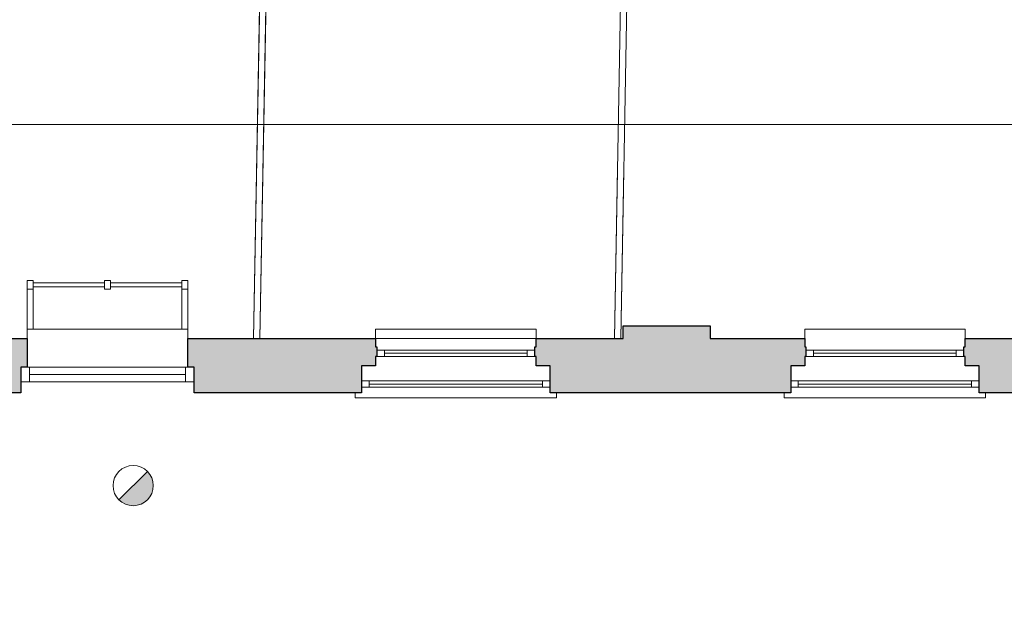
# Model space of a CAD drawing. Header units: millimetres. Extents: x -13022 to 1371524, y -38729 to 632593.
# Tile 123 of 256: x 828771 to 836499, y -3604 to 1100. Entities that reach past the tile are written whole.
import ezdxf

# ---------------------------------------------------------------- set-up
doc = ezdxf.new("R2010")
doc.units = ezdxf.units.MM
doc.header["$LTSCALE"] = 35
doc.linetypes.add('DASHED', pattern=[200, 100, -100])
doc.layers.add('Al65----_beveiliging-inst', color=92, linetype='Continuous', lineweight=9)
doc.layers.add('brandveiligheid voorzieningen', color=10, linetype='Continuous', lineweight=9)
for name, color, linetype in [('LAYER102', 1, 'Continuous'), ('LAYER111', 7, 'Continuous'), ('LAYER22', 7, 'Continuous'), ('LAYER28', 7, 'Continuous'), ('LAYER30', 7, 'Continuous')]:
    doc.layers.add(name, color=color, linetype=linetype)
doc.styles.get("Standard").update_dxf_attribs({"font": 'simplex.shx'})
doc.dimstyles.new('~R----C~', dxfattribs={"dimtxt": 162, "dimasz": 180, "dimexe": 0.18, "dimexo": 0.0625, "dimgap": 16.2, "dimtad": 1, "dimdec": 0, "dimzin": 0, "dimdsep": 46, "dimtxsty": 'Standard', "dimcen": 0.09, "dimse1": 1, "dimse2": 1, "dimclrd": 7, "dimadec": 0, "dimazin": 0, "dimtfac": 1, "dimtdec": 4, "dimtmove": 0, "dimatfit": 3, "dimfxl": 1, "dimtolj": 1, "dimtzin": 0, "dimlwd": 13, "dimarcsym": 0})

# ---------------------------------------------------------------- blocks, each defined once
blk = doc.blocks.new('*D207')
at = {"layer": 'Defpoints', "color": 0, "linetype": 'Continuous', "transparency": 16777216}
for p in [(884972.1, 278.8), (827466.1, -1301.6), (884972.1, -1301.6)]:
    blk.add_point(p, dxfattribs=at)
at = {"layer": 'LAYER102', "color": 7, "linetype": 'Continuous', "lineweight": 13, "transparency": 16777216}
blk.add_line((827646.1, 278.8), (884792.1, 278.8), dxfattribs=at)
at = {"layer": 'LAYER102', "color": 7, "linetype": 'Continuous', "transparency": 16777216}
for points in [[(827646.1, 308.8), (827646.1, 248.8), (827466.1, 278.8)], [(884792.1, 308.8), (884792.1, 248.8), (884972.1, 278.8)]]:
    blk.add_solid(points, dxfattribs=at)
at = {"layer": 'LAYER102', "color": 0, "linetype": 'Continuous', "transparency": 16777216, "insert": (856219.1, 376), "char_height": 162, "attachment_point": 5}
blk.add_mtext('\\A1;57506', dxfattribs=at)
blk = doc.blocks.new('Brandmelder')
at = {"layer": 'brandveiligheid voorzieningen'}
blk.add_hatch(color=256, dxfattribs=at).paths.add_polyline_path([(76.62, -89.8, 0.198912), (75.85, -87.94), (72.13, -91.66, 0.668179)])
blk.add_line((72.13, -91.66), (75.85, -87.94), dxfattribs=at)
blk.add_circle((73.99, -89.8), 2.63, dxfattribs=at)

msp = doc.modelspace()

# ---------------------------------------------------------------- hatches: boundary and pattern name
at = {"layer": 'LAYER111', "linetype": 'Continuous', "lineweight": 5}
for points in [[(827791.156, -3593.566), (827716.156, -3593.566), (827716.156, -3603.558), (827631.156, -3603.558), (827631.156, -3593.566), (827576.156, -3593.566), (827576.156, -1981.55), (827466.156, -1981.55), (827466.156, -1301.55), (828146.156, -1301.55), (828146.156, -1401.55), (828830.656, -1401.55), (828830.656, -1626.566), (828780.656, -1626.566), (828780.656, -1826.543), (828001.156, -1826.543), (828001.156, -3483.558), (827791.156, -3483.558)], [(832933.656, -1826.543), (832933.656, -1616.55), (832823.656, -1616.55), (832823.656, -1541.55), (832813.656, -1541.543), (832813.656, -1466.558), (832823.656, -1466.558), (832823.656, -1401.558), (833508.156, -1401.558), (833508.156, -1301.55), (834191.156, -1301.55), (834191.156, -1401.55), (834932.656, -1401.55), (834932.656, -1466.558), (834942.656, -1466.558), (834942.656, -1541.543), (834932.719, -1541.55), (834932.719, -1616.55), (834822.719, -1616.55), (834822.719, -1826.543)], [(830140.656, -1826.55), (830140.656, -1626.566), (830090.656, -1626.566), (830090.656, -1401.558), (831563.656, -1401.55), (831563.656, -1466.558), (831573.656, -1466.558), (831573.656, -1541.543), (831563.719, -1541.55), (831563.719, -1616.55), (831453.719, -1616.55), (831453.719, -1826.55)], [(836302.656, -1826.55), (836302.656, -1616.55), (836192.656, -1616.55), (836192.656, -1541.55), (836182.656, -1541.543), (836182.656, -1466.558), (836192.594, -1466.558), (836192.594, -1401.558), (837665.625, -1401.55), (837665.625, -1466.558), (837675.625, -1466.558), (837675.625, -1541.543), (837665.625, -1541.55), (837665.625, -1616.55), (837555.625, -1616.55), (837555.625, -1826.55)]]:
    msp.add_hatch(color=254, dxfattribs=at).paths.add_polyline_path(points, flags=0)

# ---------------------------------------------------------------- linework, layer by layer
at = {"layer": 'LAYER22', "color": 7, "linetype": 'Continuous', "lineweight": 18}
for points in [[(828830.656, -1326.55), (828830.656, -945.004), (828877.406, -945.004), (828877.406, -1326.55)], [(829437.281, -965.004), (828877.406, -965.004)], [(828877.406, -995.004), (829437.281, -995.004)], [(829484.031, -965.004), (830043.844, -965.004)], [(830043.844, -995.004), (829484.031, -995.004)], [(830043.906, -1326.55), (830043.906, -945.004), (830090.656, -945.004), (830090.656, -1326.55)], [(828830.656, -1015.004), (828877.406, -1015.004)], [(830043.844, -1015.004), (830090.656, -1015.004)], [(828830.656, -1401.55), (828830.656, -1326.55), (830090.656, -1326.55), (830090.656, -1401.558)], [(831563.656, -1401.558), (831563.656, -1326.558), (832823.625, -1326.558), (832823.625, -1401.558)], [(834932.625, -1401.558), (834932.625, -1326.558), (836192.594, -1326.558), (836192.594, -1401.558)], [(832983.656, -1826.558), (832983.656, -1866.558), (831403.687, -1866.558), (831403.687, -1826.558)], [(836352.625, -1826.558), (836352.625, -1866.558), (834772.656, -1866.558), (834772.656, -1826.558)]]:
    msp.add_lwpolyline(points, dxfattribs=at)
at = {"layer": 'LAYER22', "color": 7, "linetype": 'DASHED', "lineweight": 18}
for points in [[(828830.656, -1326.55), (828830.656, -945.004), (828877.406, -945.004), (828877.406, -1326.55)], [(829437.281, -965.004), (828877.406, -965.004)], [(828877.406, -995.004), (829437.281, -995.004)], [(829484.031, -965.004), (830043.844, -965.004)], [(830043.844, -995.004), (829484.031, -995.004)], [(830043.906, -1326.55), (830043.906, -945.004), (830090.656, -945.004), (830090.656, -1326.55)], [(828830.656, -1015.004), (828877.406, -1015.004)], [(830043.844, -1015.004), (830090.656, -1015.004)], [(828830.656, -1401.55), (828830.656, -1326.55), (830090.656, -1326.55), (830090.656, -1401.558)], [(831563.656, -1401.558), (831563.656, -1326.558), (832823.625, -1326.558), (832823.625, -1401.558)], [(834932.625, -1401.558), (834932.625, -1326.558), (836192.594, -1326.558), (836192.594, -1401.558)], [(832983.656, -1826.558), (832983.656, -1866.558), (831403.687, -1866.558), (831403.687, -1826.558)], [(836352.625, -1826.558), (836352.625, -1866.558), (834772.656, -1866.558), (834772.656, -1826.558)]]:
    msp.add_lwpolyline(points, dxfattribs=at)
at = {"layer": 'LAYER22', "color": 7, "linetype": 'Continuous', "lineweight": 18}
msp.add_lwpolyline([(829484.031, -945.004), (829484.031, -1015.004), (829437.219, -1015.004), (829437.219, -945.004)], close=True, dxfattribs=at)
at = {"layer": 'LAYER22', "color": 7, "linetype": 'DASHED', "lineweight": 18}
msp.add_lwpolyline([(829484.031, -945.004), (829484.031, -1015.004), (829437.219, -1015.004), (829437.219, -945.004)], close=True, dxfattribs=at)
at = {"layer": 'LAYER28', "color": 7, "linetype": 'Continuous', "lineweight": 18}
for points in [[(833489.377, -1401.573), (830607.035, -1401.574), (830758.025, 6985.485), (833639.433, 6933.612)], [(833439.368, -1401.649), (830657.043, -1401.576), (830808.017, 6984.585), (833589.441, 6934.512)]]:
    msp.add_lwpolyline(points, close=True, dxfattribs=at)
at = {"layer": 'LAYER28', "color": 7, "linetype": 'DASHED', "lineweight": 18}
for points in [[(833489.377, -1401.573), (830607.035, -1401.574), (830758.025, 6985.485), (833639.433, 6933.612)], [(833439.368, -1401.649), (830657.043, -1401.576), (830808.017, 6984.585), (833589.441, 6934.512)]]:
    msp.add_lwpolyline(points, close=True, dxfattribs=at)
at = {"layer": 'LAYER28', "color": 7, "linetype": 'Continuous', "lineweight": 25}
for points in [[(827791.156, -3593.566), (827716.156, -3593.566), (827716.156, -3603.558), (827631.156, -3603.558), (827631.156, -3593.566), (827576.156, -3593.566), (827576.156, -1981.55), (827466.156, -1981.55), (827466.156, -1301.55), (828146.156, -1301.55), (828146.156, -1401.55), (828830.656, -1401.55), (828830.656, -1626.566), (828780.656, -1626.566), (828780.656, -1826.543), (828001.156, -1826.543), (828001.156, -3483.558), (827791.156, -3483.558)], [(832933.656, -1826.543), (832933.656, -1616.55), (832823.656, -1616.55), (832823.656, -1541.55), (832813.656, -1541.543), (832813.656, -1466.558), (832823.656, -1466.558), (832823.656, -1401.558), (833508.156, -1401.558), (833508.156, -1301.55), (834191.156, -1301.55), (834191.156, -1401.55), (834932.656, -1401.55), (834932.656, -1466.558), (834942.656, -1466.558), (834942.656, -1541.543), (834932.719, -1541.55), (834932.719, -1616.55), (834822.719, -1616.55), (834822.719, -1826.543)], [(830140.656, -1826.55), (830140.656, -1626.566), (830090.656, -1626.566), (830090.656, -1401.558), (831563.656, -1401.55), (831563.656, -1466.558), (831573.656, -1466.558), (831573.656, -1541.543), (831563.719, -1541.55), (831563.719, -1616.55), (831453.719, -1616.55), (831453.719, -1826.55)], [(836302.656, -1826.55), (836302.656, -1616.55), (836192.656, -1616.55), (836192.656, -1541.55), (836182.656, -1541.543), (836182.656, -1466.558), (836192.594, -1466.558), (836192.594, -1401.558), (837665.625, -1401.55), (837665.625, -1466.558), (837675.625, -1466.558), (837675.625, -1541.543), (837665.625, -1541.55), (837665.625, -1616.55), (837555.625, -1616.55), (837555.625, -1826.55)]]:
    msp.add_lwpolyline(points, close=True, dxfattribs=at)
at = {"layer": 'LAYER30', "color": 7, "linetype": 'Continuous', "lineweight": 18}
for points in [[(831573.656, -1491.558), (831633.656, -1491.558), (831633.656, -1541.558), (831573.656, -1541.558)], [(832753.656, -1491.558), (832813.656, -1491.558), (832813.656, -1541.558), (832753.656, -1541.558)], [(834942.625, -1491.558), (835002.625, -1491.558), (835002.625, -1541.558), (834942.625, -1541.558)], [(836122.625, -1491.558), (836182.625, -1491.558), (836182.625, -1541.558), (836122.625, -1541.558)], [(828780.656, -1626.566), (828847.656, -1626.566), (828847.656, -1740.566), (828780.656, -1740.566)], [(830073.656, -1626.566), (830140.656, -1626.566), (830140.656, -1740.566), (830073.656, -1740.566)], [(831513.687, -1783.871), (831453.687, -1783.871), (831453.687, -1733.871), (831513.687, -1733.871)], [(832933.656, -1783.871), (832873.656, -1783.871), (832873.656, -1733.871), (832933.656, -1733.871)], [(834882.656, -1783.871), (834822.656, -1783.871), (834822.656, -1733.871), (834882.656, -1733.871)], [(836302.625, -1783.871), (836242.625, -1783.871), (836242.625, -1733.871), (836302.625, -1733.871)]]:
    msp.add_lwpolyline(points, close=True, dxfattribs=at)
for points in [[(831633.656, -1491.558), (832753.656, -1491.558)], [(831633.656, -1516.558), (832753.656, -1516.558)], [(831633.656, -1541.558), (832753.656, -1541.558)], [(835002.625, -1491.558), (836122.625, -1491.558)], [(835002.625, -1516.558), (836122.625, -1516.558)], [(835002.625, -1541.558), (836122.625, -1541.558)], [(828847.656, -1626.566), (830073.656, -1626.566)], [(828847.656, -1683.566), (830073.656, -1683.566)], [(828847.656, -1740.566), (830073.656, -1740.566)], [(832873.656, -1733.871), (831513.687, -1733.871)], [(832873.656, -1758.871), (831513.687, -1758.871)], [(836242.625, -1733.871), (834882.656, -1733.871)], [(836242.625, -1758.871), (834882.656, -1758.871)], [(832873.656, -1783.871), (831513.687, -1783.871)], [(836242.625, -1783.871), (834882.656, -1783.871)]]:
    msp.add_lwpolyline(points, dxfattribs=at)

# ---------------------------------------------------------------- block references
at = {"layer": 'Al65----_beveiliging-inst', "xscale": 60, "yscale": 60, "zscale": 60}
msp.add_blockref('Brandmelder', (825222.38, 2833.317), dxfattribs=at)

# ---------------------------------------------------------------- texts
at = {"layer": 'LAYER102', "color": 7, "linetype": 'Continuous', "lineweight": 0, "insert": (656656.682, 4406.741), "char_height": 315, "width": 3554.10039, "attachment_point": 7, "rotation": 358.9686325, "line_spacing_factor": 1.333333}
msp.add_mtext('\\pi1116.4;{\\fArial|b1|i0|c0|p34;Entree\\P\\pi194.21;Textielmuseum}', dxfattribs=at)

# ---------------------------------------------------------------- dimensions: what is measured, and where the dimension line sits
at = {"layer": 'LAYER102', "color": 7, "linetype": 'Continuous'}
dim = msp.add_linear_dim(base=(884972.125, 278.805), p1=(827466.125, -1301.554), p2=(884972.125, -1301.554), angle=0.0000081, dimstyle='~R----C~', dxfattribs=at)
dim.commit()
dim.dimension.update_dxf_attribs({"geometry": '*D207', "text_midpoint": (856219.125, 376.005)})

doc.saveas('drawing.dxf')
